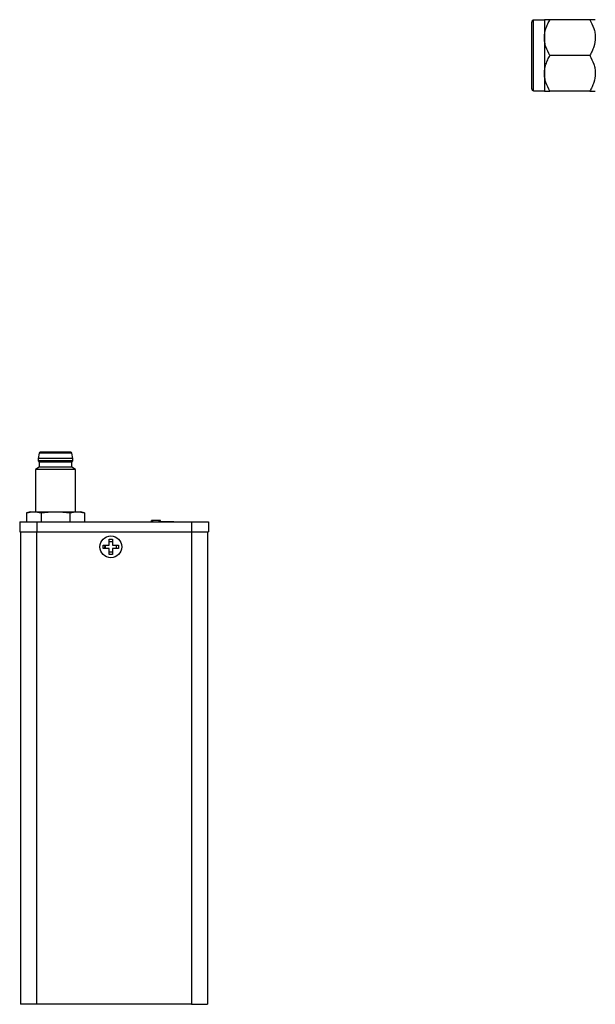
# Model space of a CAD drawing. Header units: inches. Extents: x 3.1 to 13.2, y 2.2 to 9.4.
# Tile 2 of 11: x 3.2 to 5.4, y 5.2 to 9.1. Entities that reach past the tile are written whole.
import ezdxf

# ---------------------------------------------------------------- set-up
doc = ezdxf.new("R2010")
doc.units = ezdxf.units.IN
doc.header["$MEASUREMENT"] = 0

msp = doc.modelspace()

# ---------------------------------------------------------------- linework, layer by layer
at = {"color": 7, "linetype": 'Continuous', "lineweight": 25}
for p, q in [((5.2138, 9.0967), (5.2138, 9.0264)), ((5.3921, 9.0967), (5.2356, 9.0967)), ((5.2138, 9.0949), (5.1713, 9.0949)), ((5.2138, 9.0264), (5.2138, 8.8858)), ((5.3921, 8.9561), (5.2356, 8.9561)), ((5.2138, 8.8858), (5.2138, 8.8155)), ((5.1713, 8.8174), (5.2138, 8.8174)), ((5.3921, 8.8155), (5.2356, 8.8155)), ((3.2278, 7.3931), (3.2243, 7.372)), ((3.3565, 7.3931), (3.2278, 7.3931)), ((3.3526, 7.3966), (3.2317, 7.3966)), ((3.3601, 7.372), (3.3565, 7.3931)), ((3.2243, 7.372), (3.2243, 7.3622)), ((3.3601, 7.372), (3.2243, 7.372)), ((3.2243, 7.3622), (3.2282, 7.3572)), ((3.3601, 7.3622), (3.2243, 7.3622)), ((3.2282, 7.3572), (3.2282, 7.3375)), ((3.3561, 7.3572), (3.2282, 7.3572)), ((3.3561, 7.3572), (3.3601, 7.3622)), ((3.3561, 7.3375), (3.3561, 7.3572)), ((3.3601, 7.3622), (3.3601, 7.372)), ((3.2282, 7.3375), (3.2134, 7.329)), ((3.2134, 7.329), (3.2134, 7.1624)), ((3.3709, 7.329), (3.2134, 7.329)), ((3.3561, 7.3375), (3.2282, 7.3375)), ((3.3709, 7.329), (3.3561, 7.3375)), ((3.3709, 7.1624), (3.3709, 7.329)), ((3.1937, 7.1624), (3.1785, 7.1583)), ((3.1937, 7.1624), (3.2069, 7.1624)), ((3.2069, 7.1624), (3.2922, 7.1624)), ((3.2922, 7.1624), (3.3774, 7.1624)), ((3.3774, 7.1624), (3.3906, 7.1624)), ((3.4058, 7.1583), (3.3906, 7.1624)), ((3.1514, 7.1231), (3.1514, 7.0837)), ((3.1514, 7.1231), (3.2183, 7.1231)), ((3.1785, 7.1583), (3.1785, 7.1231)), ((3.2183, 7.1231), (3.2183, 7.0837)), ((3.2183, 7.1231), (3.8266, 7.1231)), ((3.2353, 7.1583), (3.2353, 7.1231)), ((3.349, 7.1583), (3.349, 7.1231)), ((3.4058, 7.1583), (3.4058, 7.1231)), ((3.4344, 7.1231), (3.4344, 7.124)), ((3.67, 7.1231), (3.67, 7.1286)), ((3.675, 7.1286), (3.67, 7.1286)), ((3.675, 7.1231), (3.675, 7.1286)), ((3.7, 7.1286), (3.675, 7.1286)), ((3.7, 7.1231), (3.7, 7.1286)), ((3.705, 7.1286), (3.7, 7.1286)), ((3.705, 7.1231), (3.705, 7.1286)), ((3.7567, 7.1233), (3.705, 7.1233)), ((3.7569, 7.1231), (3.7567, 7.1233)), ((3.7878, 7.124), (3.7878, 7.1231)), ((3.8246, 7.1231), (3.8246, 7.124)), ((3.8266, 7.1231), (3.8266, 7.0837)), ((3.8266, 7.1231), (3.8935, 7.1231)), ((3.8935, 7.1231), (3.8935, 7.0837)), ((3.1514, 7.0837), (3.2183, 7.0837)), ((3.1552, 7.0837), (3.1552, 5.2264)), ((3.2177, 7.0837), (3.2177, 5.2264)), ((3.2183, 7.0837), (3.8266, 7.0837)), ((3.8266, 7.0837), (3.8935, 7.0837)), ((3.8272, 7.0837), (3.8272, 5.2264)), ((3.8897, 7.0837), (3.8897, 5.2264)), ((3.5031, 7.0546), (3.5166, 7.0546)), ((3.5031, 7.0314), (3.5031, 7.0546)), ((3.5031, 7.0526), (3.5037, 7.0529)), ((3.5031, 7.0459), (3.5166, 7.0459)), ((3.5166, 7.0546), (3.5166, 7.0314)), ((3.4798, 7.0179), (3.4798, 7.0314)), ((3.4798, 7.0314), (3.5031, 7.0314)), ((3.5031, 7.0179), (3.4798, 7.0179)), ((3.4885, 7.0179), (3.4885, 7.0314)), ((3.5031, 6.9946), (3.5031, 7.0179)), ((3.5166, 7.0314), (3.5398, 7.0314)), ((3.5398, 7.0179), (3.5166, 7.0179)), ((3.5166, 7.0179), (3.5166, 6.9946)), ((3.5311, 7.0314), (3.5311, 7.0179)), ((3.5398, 7.0314), (3.5398, 7.0179)), ((3.5166, 7.0033), (3.5031, 7.0033)), ((3.5037, 6.9964), (3.5031, 6.9967)), ((3.5166, 6.9946), (3.5031, 6.9946)), ((3.2177, 5.2264), (3.1552, 5.2264)), ((3.8272, 5.2264), (3.2177, 5.2264)), ((3.8272, 5.2264), (3.8897, 5.2264))]:
    msp.add_line(p, q, dxfattribs=at)
at = {"color": 8, "linetype": 'Continuous', "lineweight": 25}
msp.add_line((5.1713, 8.8174), (5.1713, 9.0949), dxfattribs=at)
at = {"color": 7, "linetype": 'Continuous', "lineweight": 25, "flags": 128}
msp.add_lwpolyline([(3.4868, 7.0179), (3.4861, 7.0223), (3.4868, 7.0314)], dxfattribs=at)
at = {"color": 7, "linetype": 'Continuous', "lineweight": 25}
msp.add_circle((3.5098, 7.0246), 0.043, dxfattribs=at)
for centre, radius, start, end in [((5.1713, 9.0874), 0.0075, 90, 180), ((5.1713, 8.8249), 0.0075, 180, 270), ((3.2317, 7.3927), 0.00394, 90, 173.4802), ((3.3526, 7.3927), 0.00394, 6.5198, 90)]:
    msp.add_arc(centre, radius, start, end, dxfattribs=at)
for points, knots in [([(5.2138, 9.0264), (5.2138, 9.0388), (5.216, 9.0508), (5.2218, 9.0684), (5.2242, 9.0743), (5.2295, 9.0857), (5.2324, 9.0912), (5.2356, 9.0967)], [0, 0, 0, 0, 0.5, 0.5, 0.75, 0.75, 1, 1, 1, 1]), ([(5.2356, 9.0967), (5.2292, 9.0967), (5.2238, 9.0967), (5.218, 9.0967), (5.2165, 9.0967), (5.2144, 9.0967), (5.2138, 9.0967), (5.2138, 9.0967)], [0, 0, 0, 0, 0.5, 0.5, 0.75, 0.75, 1, 1, 1, 1]), ([(5.3921, 9.0967), (5.3984, 9.0857), (5.4038, 9.0745), (5.4096, 9.0569), (5.4112, 9.051), (5.4133, 9.0389), (5.4138, 9.0326), (5.4138, 9.0264)], [0, 0, 0, 0, 0.5, 0.5, 0.75, 0.75, 1, 1, 1, 1]), ([(5.4138, 9.0967), (5.4138, 9.0967), (5.4116, 9.0967), (5.4058, 9.0967), (5.4035, 9.0967), (5.3982, 9.0967), (5.3953, 9.0967), (5.3921, 9.0967)], [0, 0, 0, 0, 0.5, 0.5, 0.75, 0.75, 1, 1, 1, 1]), ([(5.1638, 8.8254), (5.1638, 8.8252), (5.1638, 8.8245), (5.1638, 8.8287), (5.1638, 8.838), (5.1638, 8.8524), (5.1638, 8.87), (5.1638, 8.8901), (5.1638, 8.9125), (5.1638, 8.9372), (5.1638, 8.9636), (5.1638, 8.9903), (5.1638, 9.0156), (5.1638, 9.0379), (5.1638, 9.0562), (5.1638, 9.0704), (5.1638, 9.0806), (5.1638, 9.0866), (5.1638, 9.0868), (5.1638, 9.0868)], [0, 0, 0, 0, 0.017622, 0.083302, 0.148981, 0.213296, 0.275044, 0.333302, 0.39156, 0.453307, 0.517622, 0.583302, 0.648981, 0.713296, 0.775044, 0.833302, 0.89156, 0.953307, 1, 1, 1, 1]), ([(5.2356, 8.9561), (5.2292, 8.9671), (5.2238, 8.9784), (5.218, 8.9959), (5.2165, 9.0019), (5.2144, 9.014), (5.2138, 9.0202), (5.2138, 9.0264)], [0, 0, 0, 0, 0.5, 0.5, 0.75, 0.75, 1, 1, 1, 1]), ([(5.4138, 9.0264), (5.4138, 9.0141), (5.4116, 9.0021), (5.4058, 8.9844), (5.4035, 8.9786), (5.3982, 8.9672), (5.3953, 8.9616), (5.3921, 8.9561)], [0, 0, 0, 0, 0.5, 0.5, 0.75, 0.75, 1, 1, 1, 1]), ([(5.2138, 8.8858), (5.2138, 8.8981), (5.216, 8.9102), (5.2218, 8.9278), (5.2242, 8.9336), (5.2295, 8.945), (5.2324, 8.9506), (5.2356, 8.9561)], [0, 0, 0, 0, 0.5, 0.5, 0.75, 0.75, 1, 1, 1, 1]), ([(5.3921, 8.9561), (5.3984, 8.9451), (5.4038, 8.9338), (5.4096, 8.9163), (5.4112, 8.9104), (5.4133, 8.8983), (5.4138, 8.892), (5.4138, 8.8858)], [0, 0, 0, 0, 0.5, 0.5, 0.75, 0.75, 1, 1, 1, 1]), ([(5.2356, 8.8155), (5.2292, 8.8265), (5.2238, 8.8378), (5.218, 8.8553), (5.2165, 8.8612), (5.2144, 8.8734), (5.2138, 8.8796), (5.2138, 8.8858)], [0, 0, 0, 0, 0.5, 0.5, 0.75, 0.75, 1, 1, 1, 1]), ([(5.4138, 8.8858), (5.4138, 8.8735), (5.4116, 8.8614), (5.4058, 8.8438), (5.4035, 8.838), (5.3982, 8.8266), (5.3953, 8.821), (5.3921, 8.8155)], [0, 0, 0, 0, 0.5, 0.5, 0.75, 0.75, 1, 1, 1, 1]), ([(5.2138, 8.8155), (5.2138, 8.8155), (5.216, 8.8155), (5.2218, 8.8155), (5.2242, 8.8155), (5.2295, 8.8155), (5.2324, 8.8155), (5.2356, 8.8155)], [0, 0, 0, 0, 0.5, 0.5, 0.75, 0.75, 1, 1, 1, 1]), ([(5.3921, 8.8155), (5.3984, 8.8155), (5.4038, 8.8155), (5.4096, 8.8155), (5.4112, 8.8155), (5.4133, 8.8155), (5.4138, 8.8155), (5.4138, 8.8155)], [0, 0, 0, 0, 0.5, 0.5, 0.75, 0.75, 1, 1, 1, 1])]:
    msp.add_open_spline(points, degree=3, knots=knots, dxfattribs=at)
for points in [[(3.1785, 7.1583), (3.1879, 7.1609), (3.1974, 7.1624), (3.2069, 7.1624)], [(3.2069, 7.1624), (3.2164, 7.1624), (3.2259, 7.1609), (3.2353, 7.1583)], [(3.2353, 7.1583), (3.2542, 7.1609), (3.2731, 7.1624), (3.2922, 7.1624)], [(3.2922, 7.1624), (3.3112, 7.1624), (3.3301, 7.1609), (3.349, 7.1583)], [(3.349, 7.1583), (3.3584, 7.1609), (3.3679, 7.1624), (3.3774, 7.1624)], [(3.3774, 7.1624), (3.3869, 7.1624), (3.3964, 7.1609), (3.4058, 7.1583)]]:
    msp.add_open_spline(points, degree=3, dxfattribs=at)

doc.saveas('drawing.dxf')
